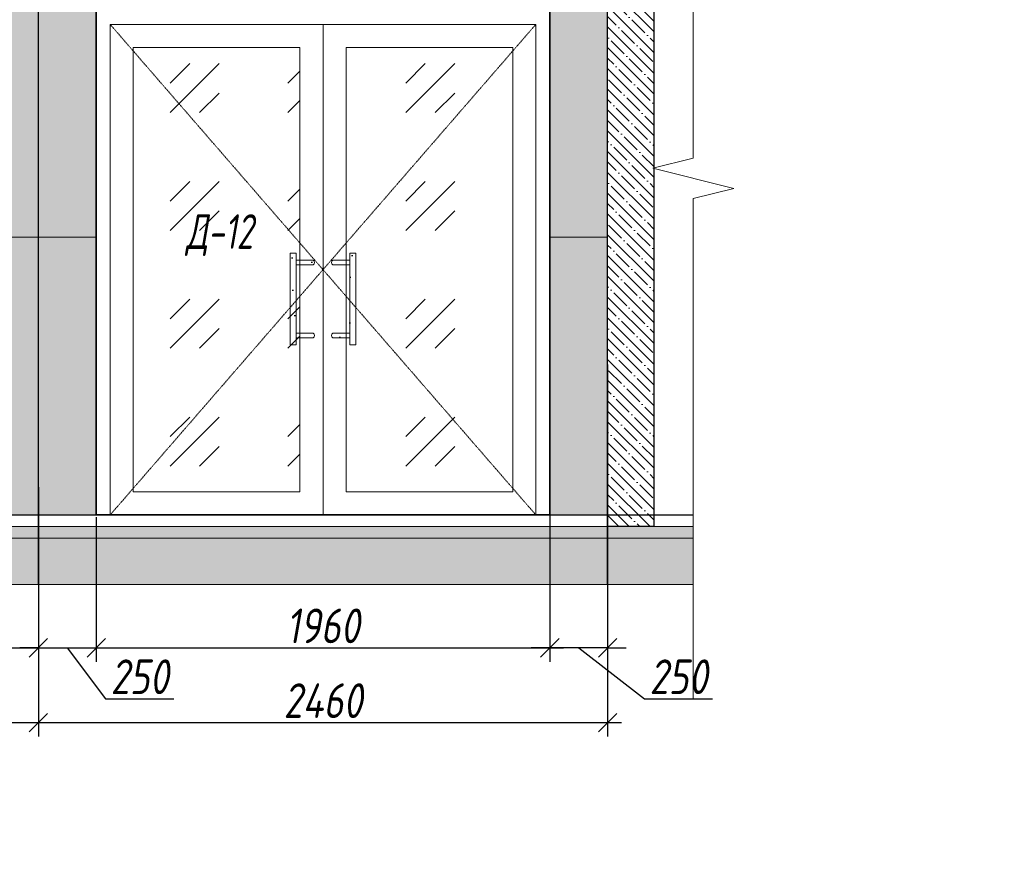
# Model space of a CAD drawing. Header units: millimetres. Extents: x -521669 to 178656, y -69521 to 560843.
# Tile 58 of 256: x -361486 to -357230, y 534369 to 537958. Entities that reach past the tile are written whole.
import ezdxf
from ezdxf import colors
from ezdxf.entities.mleader import LeaderData, LeaderLine
from ezdxf.math import Vec2, Vec3

# ---------------------------------------------------------------- set-up
doc = ezdxf.new("R2010")
doc.units = ezdxf.units.MM
doc.linetypes.add('( Hidden )', pattern=[0.375, 0.25, -0.125])
doc.linetypes.add('DASHDOT', pattern=[25.4, 12.7, -6.35, 0, -6.35])
doc.layers.get('Defpoints').update_dxf_attribs({"color": 31})
for name, color, linetype, lineweight in [('A-DETL-GENF', 7, 'Continuous', 5), ('dim_razv', 93, 'DASHDOT', 9), ('wall_obm', 172, 'Continuous', 40), ('Двери', 7, 'Continuous', 5), ('Отделка стен', 253, 'Continuous', 0), ('пот', 183, 'Continuous', 9)]:
    doc.layers.add(name, color=color, linetype=linetype, lineweight=lineweight)
doc.styles.add('fl_iso paper', font='isocpeur.ttf', dxfattribs={"width": 0.8, "oblique": 10})
doc.styles.add('In tre', font='isocpeur.ttf', dxfattribs={"width": 0.8, "oblique": 10})
doc.dimstyles.new('In tre 1_50', dxfattribs={"dimtxt": 150, "dimasz": 80, "dimexe": 60, "dimexo": 10, "dimgap": 20, "dimtad": 1, "dimdec": 0, "dimrnd": 5, "dimzin": 0, "dimdsep": 46, "dimtxsty": 'fl_iso paper', "dimblk": 'OBLIQUE', "dimcen": 0, "dimdle": 60, "dimadec": 0, "dimazin": 0, "dimtfac": 1, "dimtdec": 0, "dimtofl": 0, "dimtmove": 1, "dimatfit": 1, "dimfxl": 40, "dimtolj": 1, "dimtzin": 0, "dimarcsym": 1})
pattern_1 = [(352.5, (-625646.66, 785266.65), (100.426047, 107.214405), [0, -115.824, 0, -129.54, 0, -123.825]), (322.5, (-625646.66, 785266.65), (247.41986, 56.70328), [0, -62.484, 0, -104.394, 0, -40.005]), (282.5, (-625712.93, 785332.92), (168.099694, -167.489948), [0, -38.1, 0, -137.16, 0, -179.07]), (272.5, (-625712.93, 785332.92), (209.26523, -114.68433), [0, -19.05, 0, -89.916, 0, -102.87])]

# ---------------------------------------------------------------- blocks, each defined once
blk = doc.blocks.new('*U12268')
at = {"layer": 'A-DETL-GENF'}
h = blk.add_hatch(dxfattribs=at)
h.set_pattern_fill('ANSI35', color=256, scale=10, style=0)
h.set_pattern_definition([(45, (23110.45, 2e-10), (-44.90128, 44.90128), []), (45, (23155.35, 2e-10), (-44.90128, 44.90128), [79.375, -15.875, 0, -15.875])])
h.paths.add_polyline_path([(0, -100), (23530.9, -100), (23530.9, -50), (0, -50)])
h = blk.add_hatch(dxfattribs=at)
h.set_pattern_fill('ANSI35', color=256, scale=20, style=0)
h.set_pattern_definition([(45, (23110.45, 2e-10), (-89.80256, 89.80256), []), (45, (23200.25, 2e-10), (-89.80256, 89.80256), [158.75, -31.75, 0, -31.75])])
h.paths.add_polyline_path([(0, -300), (23530.9, -300), (23530.9, -100), (0, -100)])
at = {"lineweight": 13}
blk.add_lwpolyline([(0, -50), (23530.9, -50), (23530.9, 0), (0, 0)], close=True, dxfattribs=at)
at = {"lineweight": 30}
blk.add_lwpolyline([(0, 0), (23530.9, 0)], dxfattribs=at)
at = {"layer": 'A-DETL-GENF'}
for points in [[(0, -100), (23530.9, -100), (23530.9, -50), (0, -50)], [(0, -300), (23530.9, -300), (23530.9, -100), (0, -100)]]:
    blk.add_lwpolyline(points, close=True, dxfattribs=at)
blk = doc.blocks.new('*U11942')
at = {"color": 0, "linetype": 'ByBlock', "lineweight": -2}
for p, q in [((0, 0), (-6, 0)), ((80.34, 0), (0, 0)), ((167.69, 0), (87.34, 0)), ((167.69, 0), (173.69, 0))]:
    blk.add_line(p, q, dxfattribs=at)
blk.add_lwpolyline([(87.34, 0), (85.59, -7), (82.09, 7), (80.34, 0)], dxfattribs=at)
blk = doc.blocks.new('*U11983')
at = {"layer": 'A-DETL-GENF'}
h = blk.add_hatch(dxfattribs=at)
h.set_pattern_fill('ANSI35', color=256, scale=10, style=0)
h.set_pattern_definition([(45, (0, 2430.646), (-44.9013, 44.9013), []), (45, (44.9, 2430.646), (-44.9013, 44.9013), [79.375, -15.875, 0, -15.875])])
h.paths.add_polyline_path([(0, 0), (200, 0), (200, 3050), (0, 3050)])
at = {"layer": 'A-DETL-GENF', "lineweight": 30}
blk.add_lwpolyline([(0, 0), (200, 0), (200, 3050), (0, 3050)], close=True, dxfattribs=at)
blk = doc.blocks.new('_Oblique')
at = {"color": 0, "linetype": 'ByBlock', "lineweight": -2}
blk.add_line((-0.5, -0.5), (0.5, 0.5), dxfattribs=at)
blk = doc.blocks.new('*D12374')
at = {"layer": 'Defpoints', "color": 0, "linetype": 'ByBlock', "transparency": 16777216}
for p in [(-363534.8, 535873.1), (-361404.8, 535873.1), (-361404.8, 535244)]:
    blk.add_point(p, dxfattribs=at)
at = {"layer": 'dim_razv', "color": 0, "linetype": 'ByBlock', "lineweight": -2, "transparency": 16777216}
for p, q in [((-363534.8, 535863.1), (-363534.8, 535184)), ((-361404.8, 535863.1), (-361404.8, 535184)), ((-363594.8, 535244), (-361344.8, 535244))]:
    blk.add_line(p, q, dxfattribs=at)
at = {"layer": 'dim_razv', "color": 0, "linetype": 'ByBlock', "lineweight": -2, "transparency": 16777216, "xscale": 80, "yscale": 80, "zscale": 80, "rotation": 180}
blk.add_blockref('_Oblique', (-363534.8, 535244), dxfattribs=at)
at = {"layer": 'dim_razv', "color": 0, "linetype": 'ByBlock', "lineweight": -2, "transparency": 16777216, "xscale": 80, "yscale": 80, "zscale": 80}
blk.add_blockref('_Oblique', (-361404.8, 535244), dxfattribs=at)
at = {"layer": 'dim_razv', "color": 0, "linetype": 'ByBlock', "transparency": 16777216, "insert": (-362469.8, 535339), "char_height": 150, "attachment_point": 5, "style": 'fl_iso paper'}
blk.add_mtext('\\A1;2130', dxfattribs=at)
blk = doc.blocks.new('*D12328')
at = {"layer": 'Defpoints', "color": 0, "linetype": 'ByBlock', "transparency": 16777216}
for p in [(-370314.8, 535948.1), (-361404.8, 535906), (-361404.8, 534920.7)]:
    blk.add_point(p, dxfattribs=at)
at = {"layer": 'dim_razv', "color": 0, "linetype": 'ByBlock', "lineweight": -2, "transparency": 16777216}
for p, q in [((-370314.8, 535938.1), (-370314.8, 534860.7)), ((-361404.8, 535896), (-361404.8, 534860.7)), ((-370374.8, 534920.7), (-361344.8, 534920.7))]:
    blk.add_line(p, q, dxfattribs=at)
at = {"layer": 'dim_razv', "color": 0, "linetype": 'ByBlock', "lineweight": -2, "transparency": 16777216, "xscale": 80, "yscale": 80, "zscale": 80, "rotation": 180}
blk.add_blockref('_Oblique', (-370314.8, 534920.7), dxfattribs=at)
at = {"layer": 'dim_razv', "color": 0, "linetype": 'ByBlock', "lineweight": -2, "transparency": 16777216, "xscale": 80, "yscale": 80, "zscale": 80}
blk.add_blockref('_Oblique', (-361404.8, 534920.7), dxfattribs=at)
at = {"layer": 'dim_razv', "color": 0, "linetype": 'ByBlock', "transparency": 16777216, "insert": (-365721, 535015.7), "char_height": 150, "attachment_point": 5, "style": 'fl_iso paper'}
blk.add_mtext('\\A1;8910', dxfattribs=at)
blk = doc.blocks.new('*D12376')
at = {"layer": 'Defpoints', "color": 0, "linetype": 'ByBlock', "transparency": 16777216}
for p in [(-358944.8, 536478.6), (-361404.8, 535873.1), (-358944.8, 534920.7)]:
    blk.add_point(p, dxfattribs=at)
at = {"layer": 'dim_razv', "color": 0, "linetype": 'ByBlock', "lineweight": -2, "transparency": 16777216}
for p, q in [((-358944.8, 536468.6), (-358944.8, 534860.7)), ((-361404.8, 535863.1), (-361404.8, 534860.7)), ((-361464.8, 534920.7), (-358884.8, 534920.7))]:
    blk.add_line(p, q, dxfattribs=at)
at = {"layer": 'dim_razv', "color": 0, "linetype": 'ByBlock', "lineweight": -2, "transparency": 16777216, "xscale": 80, "yscale": 80, "zscale": 80, "rotation": 180}
blk.add_blockref('_Oblique', (-361404.8, 534920.7), dxfattribs=at)
at = {"layer": 'dim_razv', "color": 0, "linetype": 'ByBlock', "lineweight": -2, "transparency": 16777216, "xscale": 80, "yscale": 80, "zscale": 80}
blk.add_blockref('_Oblique', (-358944.8, 534920.7), dxfattribs=at)
at = {"layer": 'dim_razv', "color": 0, "linetype": 'ByBlock', "transparency": 16777216, "insert": (-360174.8, 535015.7), "char_height": 150, "attachment_point": 5, "style": 'fl_iso paper'}
blk.add_mtext('\\A1;2460', dxfattribs=at)
blk = doc.blocks.new('*D12331')
at = {"layer": 'Defpoints', "color": 0, "linetype": 'ByBlock', "transparency": 16777216}
for p in [(-359194.8, 535855.5), (-361154.8, 535818.2), (-359194.8, 535244)]:
    blk.add_point(p, dxfattribs=at)
at = {"layer": 'dim_razv', "color": 0, "linetype": 'ByBlock', "lineweight": -2, "transparency": 16777216}
for p, q in [((-361154.8, 535808.2), (-361154.8, 535184)), ((-359194.8, 535845.5), (-359194.8, 535184)), ((-361214.8, 535244), (-359134.8, 535244))]:
    blk.add_line(p, q, dxfattribs=at)
at = {"layer": 'dim_razv', "color": 0, "linetype": 'ByBlock', "lineweight": -2, "transparency": 16777216, "xscale": 80, "yscale": 80, "zscale": 80, "rotation": 180}
blk.add_blockref('_Oblique', (-361154.8, 535244), dxfattribs=at)
at = {"layer": 'dim_razv', "color": 0, "linetype": 'ByBlock', "lineweight": -2, "transparency": 16777216, "xscale": 80, "yscale": 80, "zscale": 80}
blk.add_blockref('_Oblique', (-359194.8, 535244), dxfattribs=at)
at = {"layer": 'dim_razv', "color": 0, "linetype": 'ByBlock', "transparency": 16777216, "insert": (-360174.8, 535339), "char_height": 150, "attachment_point": 5, "style": 'fl_iso paper'}
blk.add_mtext('\\A1;1960', dxfattribs=at)
blk = doc.blocks.new('*D12377')
at = {"layer": 'Defpoints', "color": 0, "linetype": 'ByBlock', "transparency": 16777216}
for p in [(-359194.8, 535948.1), (-358944.8, 535948.1), (-359194.8, 535244)]:
    blk.add_point(p, dxfattribs=at)
at = {"layer": 'dim_razv', "color": 0, "linetype": 'ByBlock', "lineweight": -2, "transparency": 16777216}
for p, q in [((-359194.8, 535938.1), (-359194.8, 535184)), ((-358944.8, 535938.1), (-358944.8, 535184)), ((-359194.8, 535244), (-359274.8, 535244)), ((-358944.8, 535244), (-359194.8, 535244)), ((-359069.8, 535244), (-358785.2, 535024)), ((-358944.8, 535244), (-358864.8, 535244)), ((-358785.2, 535024), (-358490.8, 535024))]:
    blk.add_line(p, q, dxfattribs=at)
at = {"layer": 'dim_razv', "color": 0, "linetype": 'ByBlock', "lineweight": -2, "transparency": 16777216, "xscale": 80, "yscale": 80, "zscale": 80}
blk.add_blockref('_Oblique', (-359194.8, 535244), dxfattribs=at)
at = {"layer": 'dim_razv', "color": 0, "linetype": 'ByBlock', "lineweight": -2, "transparency": 16777216, "xscale": 80, "yscale": 80, "zscale": 80, "rotation": 180}
blk.add_blockref('_Oblique', (-358944.8, 535244), dxfattribs=at)
at = {"layer": 'dim_razv', "color": 0, "linetype": 'ByBlock', "transparency": 16777216, "insert": (-358638, 535119), "char_height": 150, "attachment_point": 5, "style": 'fl_iso paper'}
blk.add_mtext('\\A1;250', dxfattribs=at)
blk = doc.blocks.new('*D12332')
at = {"layer": 'Defpoints', "color": 0, "linetype": 'ByBlock', "transparency": 16777216}
for p in [(-361404.8, 535948.1), (-361154.8, 535818.2), (-361154.8, 535244)]:
    blk.add_point(p, dxfattribs=at)
at = {"layer": 'dim_razv', "color": 0, "linetype": 'ByBlock', "lineweight": -2, "transparency": 16777216}
for p, q in [((-361404.8, 535938.1), (-361404.8, 535184)), ((-361154.8, 535808.2), (-361154.8, 535184)), ((-361404.8, 535244), (-361484.8, 535244)), ((-361404.8, 535244), (-361154.8, 535244)), ((-361279.8, 535244), (-361114.4, 535024)), ((-361154.8, 535244), (-361074.8, 535244)), ((-361114.4, 535024), (-360819.9, 535024))]:
    blk.add_line(p, q, dxfattribs=at)
at = {"layer": 'dim_razv', "color": 0, "linetype": 'ByBlock', "lineweight": -2, "transparency": 16777216, "xscale": 80, "yscale": 80, "zscale": 80}
blk.add_blockref('_Oblique', (-361404.8, 535244), dxfattribs=at)
at = {"layer": 'dim_razv', "color": 0, "linetype": 'ByBlock', "lineweight": -2, "transparency": 16777216, "xscale": 80, "yscale": 80, "zscale": 80, "rotation": 180}
blk.add_blockref('_Oblique', (-361154.8, 535244), dxfattribs=at)
at = {"layer": 'dim_razv', "color": 0, "linetype": 'ByBlock', "transparency": 16777216, "insert": (-360967.1, 535119), "char_height": 150, "attachment_point": 5, "style": 'fl_iso paper'}
blk.add_mtext('\\A1;250', dxfattribs=at)
blk = doc.blocks.new('*D12333')
at = {"layer": 'Defpoints', "color": 0, "linetype": 'ByBlock', "transparency": 16777216}
for p in [(-358944.8, 535948.1), (-361404.8, 535818.2), (-358944.8, 534920.7)]:
    blk.add_point(p, dxfattribs=at)
at = {"layer": 'dim_razv', "color": 0, "linetype": 'ByBlock', "lineweight": -2, "transparency": 16777216}
for p, q in [((-358944.8, 535938.1), (-358944.8, 534860.7)), ((-361404.8, 535808.2), (-361404.8, 534860.7)), ((-361464.8, 534920.7), (-358884.8, 534920.7))]:
    blk.add_line(p, q, dxfattribs=at)
at = {"layer": 'dim_razv', "color": 0, "linetype": 'ByBlock', "lineweight": -2, "transparency": 16777216, "xscale": 80, "yscale": 80, "zscale": 80, "rotation": 180}
blk.add_blockref('_Oblique', (-361404.8, 534920.7), dxfattribs=at)
at = {"layer": 'dim_razv', "color": 0, "linetype": 'ByBlock', "lineweight": -2, "transparency": 16777216, "xscale": 80, "yscale": 80, "zscale": 80}
blk.add_blockref('_Oblique', (-358944.8, 534920.7), dxfattribs=at)
at = {"layer": 'dim_razv', "color": 0, "linetype": 'ByBlock', "transparency": 16777216, "insert": (-360174.8, 535015.7), "char_height": 150, "attachment_point": 5, "style": 'fl_iso paper'}
blk.add_mtext('\\A1;2460', dxfattribs=at)

msp = doc.modelspace()

# ---------------------------------------------------------------- hatches: boundary and pattern name
at = {"true_color": 0xcccccc}
h = msp.add_hatch(dxfattribs=at)
h.set_pattern_fill('AR-SAND', color=254, scale=3, angle=315)
h.set_pattern_definition(pattern_1)
h.paths.add_polyline_path([(-360290.1, 536553.2), (-360317.2, 536553.2), (-360317.2, 536949.7), (-360290.1, 536949.7)])
h = msp.add_hatch(dxfattribs=at)
h.set_pattern_fill('AR-SAND', color=254, scale=3, angle=315)
h.set_pattern_definition(pattern_1)
edge = h.paths.add_edge_path()
edge.add_line((-360217.7, 536918.8), (-360290.1, 536918.8))
edge.add_line((-360290.1, 536918.8), (-360290.1, 536899.4))
edge.add_line((-360290.1, 536899.4), (-360217.7, 536899.4))
edge.add_arc((-360222.9, 536909.1), 11, 298.4495, 421.5505)
h = msp.add_hatch(dxfattribs=at)
h.set_pattern_fill('AR-SAND', color=254, scale=3, angle=315)
h.set_pattern_definition(pattern_1)
edge = h.paths.add_edge_path()
edge.add_line((-360131.9, 536918.8), (-360059.5, 536918.8))
edge.add_line((-360059.5, 536918.8), (-360059.5, 536899.4))
edge.add_line((-360059.5, 536899.4), (-360131.9, 536899.4))
edge.add_arc((-360126.7, 536909.1), 11, 118.4495, 241.5505, ccw=False)
h = msp.add_hatch(dxfattribs=at)
h.set_pattern_fill('AR-SAND', color=254, scale=3, angle=315)
h.set_pattern_definition(pattern_1)
h.paths.add_polyline_path([(-360059.5, 536553.2), (-360032.4, 536553.2), (-360032.4, 536949.7), (-360059.5, 536949.7)])
h = msp.add_hatch(dxfattribs=at)
h.set_pattern_fill('AR-SAND', color=254, scale=3, angle=315)
h.set_pattern_definition(pattern_1)
edge = h.paths.add_edge_path()
edge.add_line((-360217.7, 536584.2), (-360290.1, 536584.2))
edge.add_line((-360290.1, 536584.2), (-360290.1, 536603.5))
edge.add_line((-360290.1, 536603.5), (-360217.7, 536603.5))
edge.add_arc((-360222.9, 536593.8), 11, -61.5505, 61.5505, ccw=False)
h = msp.add_hatch(dxfattribs=at)
h.set_pattern_fill('AR-SAND', color=254, scale=3, angle=315)
h.set_pattern_definition(pattern_1)
edge = h.paths.add_edge_path()
edge.add_line((-360131.9, 536584.2), (-360059.5, 536584.2))
edge.add_line((-360059.5, 536584.2), (-360059.5, 536603.5))
edge.add_line((-360059.5, 536603.5), (-360131.9, 536603.5))
edge.add_arc((-360126.7, 536593.8), 11, 118.4495, 241.5505)
at = {"layer": 'dim_razv', "true_color": 0xeceae4, "transparency": 33554687}
h = msp.add_hatch(dxfattribs=at)
h.set_pattern_fill('AR-SAND', color=254, scale=3, angle=315)
h.set_pattern_definition([(352.5, (121132.77, 565111.62), (100.426047, 107.214405), [0, -115.824, 0, -129.54, 0, -123.825]), (322.5, (121132.77, 565111.62), (247.419855, 56.70328), [0, -62.484, 0, -104.394, 0, -40.005]), (282.5, (121066.5, 565177.9), (168.099694, -167.489948), [0, -38.1, 0, -137.16, 0, -179.07]), (272.5, (121066.5, 565177.9), (209.265234, -114.68433), [0, -19.05, 0, -89.916, 0, -102.87])])
h.paths.add_polyline_path([(-358944.8, 538418.2), (-381684.8, 538418.2), (-381684.8, 535818.2), (-358944.8, 535818.2)])
h.paths.add_polyline_path([(-378264.8, 538368.2), (-379314.8, 538368.2), (-379314.8, 535818.2), (-378264.8, 535818.2)], flags=16)
h.paths.add_polyline_path([(-376222.4, 538368.2), (-377244.8, 538368.2), (-377244.8, 535818.2), (-376222.4, 535818.2)], flags=16)
h.paths.add_polyline_path([(-374124.8, 538368.2), (-375174.8, 538368.2), (-375174.8, 535818.2), (-374124.8, 535818.2)], flags=16)
h.paths.add_polyline_path([(-375584.8, 538318.2), (-375584.8, 535818.2), (-375784.8, 535818.2), (-375784.8, 538318.2)], flags=16)
h.paths.add_polyline_path([(-367834.8, 538368.2), (-366432.8, 538368.2), (-366432.8, 535818.2), (-367834.8, 535818.2)], flags=16)
h.paths.add_polyline_path([(-366432.8, 538305.7), (-364934.2, 538318.2), (-364934.2, 535818.2), (-366432.8, 535830.7)])
h.paths.add_polyline_path([(-364934.2, 538341.6), (-363534.8, 538368.2), (-363534.8, 535818.2), (-364934.2, 535794.7)])
h.paths.add_polyline_path([(-372524.8, 535818.2), (-372524.8, 537998.2), (-370564.8, 537998.2), (-370564.8, 535818.2)], flags=17)
h.paths.add_polyline_path([(-361154.8, 535818.2), (-361154.8, 537998.2), (-359194.8, 537998.2), (-359194.8, 535818.2)], flags=17)
at = {"layer": 'пот', "lineweight": 0, "true_color": 0x7e9fe7}
h = msp.add_hatch(dxfattribs=at)
h.set_pattern_fill('GOST_GLASS', color=161, scale=60)
h.set_pattern_definition([(45, (-525280.83, 540611.05), (509.1169, -5e-14), [300, -420]), (45, (-525153.55, 540611.05), (509.1169, -5e-14), [120, -600]), (45, (-525280.83, 540738.33), (509.1169, -5e-14), [120, -600])])
h.paths.add_polyline_path([(-360994.8, 537838.2), (-360274.8, 537838.2), (-360274.8, 535918.2), (-360994.8, 535918.2)])
h.paths.add_polyline_path([(-360074.8, 537838.2), (-359354.8, 537838.2), (-359354.8, 535918.2), (-360074.8, 535918.2)])

# ---------------------------------------------------------------- linework, layer by layer
at = {"lineweight": 30}
for points in [[(-361404.8, 535518.2), (-361404.8, 539491.7)], [(-358944.8, 535518.2), (-358944.8, 539491.7)]]:
    msp.add_lwpolyline(points, dxfattribs=at)
msp.add_lwpolyline([(-358944.8, 538418.2), (-381684.8, 538418.2), (-381684.8, 535818.2), (-358944.8, 535818.2)], close=True)
at = {"lineweight": 35}
msp.add_lwpolyline([(-361154.8, 535818.2), (-361154.8, 537998.2), (-359194.8, 537998.2), (-359194.8, 535818.2)], close=True, dxfattribs=at)
at = {"lineweight": 13}
for points in [[(-361094.8, 535818.2), (-361094.8, 537938.2), (-359254.8, 537938.2), (-359254.8, 535818.2)], [(-361094.8, 537938.2), (-360174.8, 537938.2), (-360174.8, 535818.2), (-361094.8, 535818.2)], [(-360174.8, 537938.2), (-359254.8, 537938.2), (-359254.8, 535818.2), (-360174.8, 535818.2)], [(-360994.8, 537838.2), (-360274.8, 537838.2), (-360274.8, 535918.2), (-360994.8, 535918.2)], [(-360074.8, 537838.2), (-359354.8, 537838.2), (-359354.8, 535918.2), (-360074.8, 535918.2)], [(-360290.1, 536553.2), (-360317.2, 536553.2), (-360317.2, 536949.7), (-360290.1, 536949.7)], [(-360059.5, 536553.2), (-360032.4, 536553.2), (-360032.4, 536949.7), (-360059.5, 536949.7)]]:
    msp.add_lwpolyline(points, close=True, dxfattribs=at)
at = {"linetype": '( Hidden )', "lineweight": 13, "ltscale": 10}
for points in [[(-361094.8, 537938.2), (-360174.8, 536878.2), (-361094.8, 535818.2)], [(-359254.8, 537938.2), (-360174.8, 536878.2), (-359254.8, 535818.2)]]:
    msp.add_lwpolyline(points, dxfattribs=at)
at = {"lineweight": 13}
msp.add_lwpolyline([(-360174.8, 537938.2), (-360174.8, 535818.2)], dxfattribs=at)
for points in [[(-360217.7, 536918.8), (-360290.1, 536918.8), (-360290.1, 536899.4), (-360217.7, 536899.4, 0.595534)], [(-360131.9, 536918.8), (-360059.5, 536918.8), (-360059.5, 536899.4), (-360131.9, 536899.4, -0.595534)], [(-360217.7, 536584.2), (-360290.1, 536584.2), (-360290.1, 536603.5), (-360217.7, 536603.5, -0.595534)], [(-360131.9, 536584.2), (-360059.5, 536584.2), (-360059.5, 536603.5), (-360131.9, 536603.5, 0.595534)]]:
    msp.add_lwpolyline(points, format="xyb", close=True, dxfattribs=at)
at = {"layer": 'Отделка стен', "transparency": 33554687}
for points in [[(-361734.8, 538218.2), (-361734.8, 537018.2), (-361404.8, 537018.2), (-361404.8, 538218.2)], [(-361404.8, 538218.2), (-361404.8, 537018.2), (-361154.8, 537018.2), (-361154.8, 537998.2), (-361074.8, 537998.2), (-361074.8, 538218.2)], [(-358944.8, 538218.2), (-358944.8, 537018.2), (-359194.8, 537018.2), (-359194.8, 537998.2), (-359274.8, 537998.2), (-359274.8, 538218.2)], [(-361734.8, 537018.2), (-361734.8, 535818.2), (-361404.8, 535818.2), (-361404.8, 537018.2)], [(-361404.8, 537018.2), (-361404.8, 535818.2), (-361154.8, 535818.2), (-361154.8, 537018.2)], [(-358944.8, 537018.2), (-358944.8, 535818.2), (-359194.8, 535818.2), (-359194.8, 537018.2)]]:
    msp.add_lwpolyline(points, close=True, dxfattribs=at)

# ---------------------------------------------------------------- block references
at = {"lineweight": 13, "xscale": -25, "yscale": 25, "zscale": 25, "rotation": 90}
msp.add_blockref('*U11942', (-358574.3, 539368.5), dxfattribs=at)
msp.add_blockref('*U12268', (-382105.2, 535818.2))
at = {"layer": 'wall_obm', "xscale": -1}
msp.add_blockref('*U11983', (-358744.8, 535768.2), dxfattribs=at)

# ---------------------------------------------------------------- texts
at = {"layer": 'Двери', "lineweight": 0, "insert": (-360622, 537027.5), "char_height": 150, "attachment_point": 5, "style": 'fl_iso paper'}
msp.add_mtext_dynamic_manual_height_columns('{\\W0.7;Д-12}', width=190.261, gutter_width=1350, heights=[0], dxfattribs=at)

# ---------------------------------------------------------------- dimensions: what is measured, and where the dimension line sits
at = {"layer": 'dim_razv', "color": 18, "linetype": 'ByBlock', "true_color": 0x000000}
for base, p1, p2, picture, middle in [((-358944.8, 534920.7), (-361404.8, 535873.1), (-358944.8, 536478.6), '*D12376', (-360174.8, 535015.7)), ((-358944.8, 534920.7), (-361404.8, 535818.2), (-358944.8, 535948.1), '*D12333', (-360174.8, 535015.7)), ((-361404.8, 535244), (-363534.8, 535873.1), (-361404.8, 535873.1), '*D12374', (-362469.8, 535339)), ((-359194.8, 535244), (-361154.8, 535818.2), (-359194.8, 535855.5), '*D12331', (-360174.8, 535339))]:
    dim = msp.add_linear_dim(base=base, p1=p1, p2=p2, dimstyle='In tre 1_50', dxfattribs=at)
    dim.commit()
    dim.dimension.update_dxf_attribs({"geometry": picture, "text_midpoint": middle})
for base, p1, p2, picture, middle in [((-361404.8, 534920.7), (-370314.8, 535948.1), (-361404.8, 535906), '*D12328', (-365721, 534920.7)), ((-359194.8, 535244), (-358944.8, 535948.1), (-359194.8, 535948.1), '*D12377', (-358765.2, 535024))]:
    dim = msp.add_linear_dim(base=base, p1=p1, p2=p2, dimstyle='In tre 1_50', dxfattribs=at)
    dim.commit()
    dim.dimension.update_dxf_attribs({"geometry": picture, "text_midpoint": middle, "dimtype": 160})
dim = msp.add_linear_dim(base=(-361154.8, 535244), p1=(-361404.8, 535948.1), p2=(-361154.8, 535818.2), angle=180, dimstyle='In tre 1_50', dxfattribs=at)
dim.commit()
dim.dimension.update_dxf_attribs({"geometry": '*D12332', "text_midpoint": (-361094.4, 535024), "dimtype": 160})

# ---------------------------------------------------------------- leaders
at = {"layer": 'dim_razv', "color": 0, "linetype": 'ByBlock'}
ml = msp.add_multileader_mtext('Standard', dxfattribs=at)
ml.set_content('Вертикально расположенная бегущая строка (время/дата/t%%D/этаж)', style='In tre')
ml.set_leader_properties()
ml.build(insert=Vec2(0, 0))
ml.multileader.update_dxf_attribs({"text_left_attachment_type": 6, "text_right_attachment_type": 6, "dogleg_length": 1, "arrow_head_size": 0, "scale": 50})
ctx = ml.context
ctx.base_point, ctx.scale, ctx.char_height, ctx.arrow_head_size, ctx.landing_gap_size, ctx.plane_origin = Vec3(-378676.7, 540186.3), 50, 150, 0, 4.5, Vec3(-370148, 538391.8)
ctx.left_attachment, ctx.right_attachment = 6, 6
notes = []
notes.append((ctx, [(0, (1, 1, 0), (-376443.3, 540186.3), (-1, 0), 50, [(1, [(-375666.8, 537799.9)], 0, [])])]))
ctx.mtext.insert, ctx.mtext.width, ctx.mtext.defined_height, ctx.mtext.flow_direction = Vec3(-378672.2, 540381.3), 2509.515, 696.6, 5
ml = msp.add_multileader_mtext('Standard', dxfattribs=at)
ml.set_content('Шкаф пожарный встроенный', style='In tre')
ml.set_leader_properties()
ml.build(insert=Vec2(0, 0))
ml.multileader.update_dxf_attribs({"text_left_attachment_type": 6, "text_right_attachment_type": 6, "dogleg_length": 1, "arrow_head_size": 0, "scale": 50})
ctx = ml.context
ctx.base_point, ctx.scale, ctx.char_height, ctx.arrow_head_size, ctx.landing_gap_size, ctx.plane_origin = Vec3(-418478.7, 534482), 50, 150, 0, 4.5, Vec3(-405358.2, 532815.1)
ctx.left_attachment, ctx.right_attachment = 6, 6
notes.append((ctx, [(1, (1, 1, 0), (-418528.7, 534482), (1, 0), 50, [(1, [(-419146.7, 536150.9)], 0, [])])]))
ctx.mtext.insert, ctx.mtext.width, ctx.mtext.defined_height, ctx.mtext.flow_direction = Vec3(-418474.2, 534677), 2509.515, 696.6, 5
ml = msp.add_multileader_mtext('Standard', dxfattribs=at)
ml.set_content('Розетка для уборочного инвентаря, \\Pв цвет стен', style='In tre')
ml.set_leader_properties()
ml.build(insert=Vec2(0, 0))
ml.multileader.update_dxf_attribs({"text_left_attachment_type": 6, "text_right_attachment_type": 6, "dogleg_length": 1, "arrow_head_size": 0, "scale": 50})
ctx = ml.context
ctx.base_point, ctx.scale, ctx.char_height, ctx.arrow_head_size, ctx.landing_gap_size, ctx.plane_origin = Vec3(-424226.5, 534687), 50, 150, 0, 4.5, Vec3(-422415.5, 534473)
ctx.left_attachment, ctx.right_attachment = 6, 6
notes.append((ctx, [(0, (1, 1, 0), (-421390.4, 534687), (-1, 0), 50, [(1, [(-420779, 536068.2)], 0, [])])]))
ctx.mtext.insert, ctx.mtext.width, ctx.mtext.defined_height, ctx.mtext.flow_direction = Vec3(-424222, 534867), 3060.297, 696.6, 5
ml = msp.add_multileader_mtext('Standard', dxfattribs=at)
ml.set_content('Стекло градиентное цветное \\P(цвет согласно концепта)', style='In tre')
ml.set_leader_properties()
ml.build(insert=Vec2(0, 0))
ml.multileader.update_dxf_attribs({"text_left_attachment_type": 6, "text_right_attachment_type": 6, "dogleg_length": 1, "arrow_head_size": 0, "scale": 50})
ctx = ml.context
ctx.base_point, ctx.scale, ctx.char_height, ctx.arrow_head_size, ctx.landing_gap_size, ctx.plane_origin = Vec3(-368644.5, 534632.4), 50, 150, 0, 4.5, Vec3(-357562.7, 538283.6)
ctx.left_attachment, ctx.right_attachment = 6, 6
notes.append((ctx, [(0, (1, 1, 0), (-366327.1, 534632.4), (-1, 0), 50, [(0, [(-365089.5, 536054.9), (-366007, 536069.1)], 0, [])])]))
ctx.mtext.insert, ctx.mtext.width, ctx.mtext.defined_height, ctx.mtext.flow_direction = Vec3(-368640, 534812.4), 3092.716, 696.6, 5
ml = msp.add_multileader_mtext('Standard', dxfattribs=at)
ml.set_content('Плитка керамогранитная, настенная, размер плитки 600х1200мм, расположить вертикально', style='In tre')
ml.set_leader_properties()
ml.build(insert=Vec2(0, 0))
ml.multileader.update_dxf_attribs({"text_left_attachment_type": 6, "text_right_attachment_type": 6, "dogleg_length": 1, "arrow_head_size": 0, "scale": 50})
ctx = ml.context
ctx.base_point, ctx.scale, ctx.char_height, ctx.arrow_head_size, ctx.landing_gap_size, ctx.plane_origin = Vec3(-427835, 534593.5), 50, 150, 0, 4.5, Vec3(-421786, 534473)
ctx.left_attachment, ctx.right_attachment = 6, 6
notes.append((ctx, [(0, (1, 1, 0), (-424845.8, 534593.5), (-1, 0), 50, [(1, [(-424368.6, 535994.7)], 0, [])])]))
ctx.mtext.insert, ctx.mtext.width, ctx.mtext.defined_height, ctx.mtext.flow_direction = Vec3(-427830.5, 534788.5), 3060.297, 696.6, 5
ml = msp.add_multileader_mtext('Standard', dxfattribs=at)
ml.set_content('Плитка керамогранитная, настенная, размер плитки 600х1200мм, расположить вертикально', style='In tre')
ml.set_leader_properties()
ml.build(insert=Vec2(0, 0))
ml.multileader.update_dxf_attribs({"text_left_attachment_type": 6, "text_right_attachment_type": 6, "dogleg_length": 1, "arrow_head_size": 0, "scale": 50})
ctx = ml.context
ctx.base_point, ctx.scale, ctx.char_height, ctx.arrow_head_size, ctx.landing_gap_size, ctx.plane_origin = Vec3(-372831.6, 534593.5), 50, 150, 0, 4.5, Vec3(-370917.5, 534473)
ctx.left_attachment, ctx.right_attachment = 6, 6
notes.append((ctx, [(1, (1, 1, 0), (-372881.6, 534593.5), (1, 0), 50, [(1, [(-373500, 535994.7)], 0, [])])]))
ctx.mtext.insert, ctx.mtext.width, ctx.mtext.defined_height, ctx.mtext.flow_direction = Vec3(-372827.1, 534788.5), 3060.297, 696.6, 5
ml = msp.add_multileader_mtext('Standard', dxfattribs=at)
ml.set_content('Зеркало на стене, выполнить в один уровень с отделкой стен', style='In tre')
ml.set_leader_properties()
ml.build(insert=Vec2(0, 0))
ml.multileader.update_dxf_attribs({"text_left_attachment_type": 6, "text_right_attachment_type": 6, "dogleg_length": 1, "arrow_head_size": 0, "scale": 50})
ctx = ml.context
ctx.base_point, ctx.scale, ctx.char_height, ctx.arrow_head_size, ctx.landing_gap_size, ctx.plane_origin = Vec3(-448334.4, 534630.8), 50, 150, 0, 4.5, Vec3(-440592.1, 532836.3)
ctx.left_attachment, ctx.right_attachment = 6, 6
notes.append((ctx, [(0, (1, 1, 0), (-445411.9, 534630.8), (-1, 0), 50, [(1, [(-444753.8, 535913.2)], 0, [])])]))
ctx.mtext.insert, ctx.mtext.width, ctx.mtext.defined_height, ctx.mtext.flow_direction = Vec3(-448329.9, 534825.8), 3043.138, 696.6, 5
for ctx, leaders in notes:
    for number, flags, end, landing, length, lines in leaders:
        leader = LeaderData()
        leader.index, (leader.has_last_leader_line, leader.has_dogleg_vector, leader.attachment_direction) = number, flags
        leader.last_leader_point, leader.dogleg_vector, leader.dogleg_length = Vec3(end), Vec3(landing), length
        for number, points, colour, breaks in lines:
            line = LeaderLine()
            line.index, line.vertices, line.color, line.breaks = number, Vec3.list(points), colors.encode_raw_color(colour), breaks
            leader.lines.append(line)
        ctx.leaders.append(leader)

doc.saveas('drawing.dxf')
